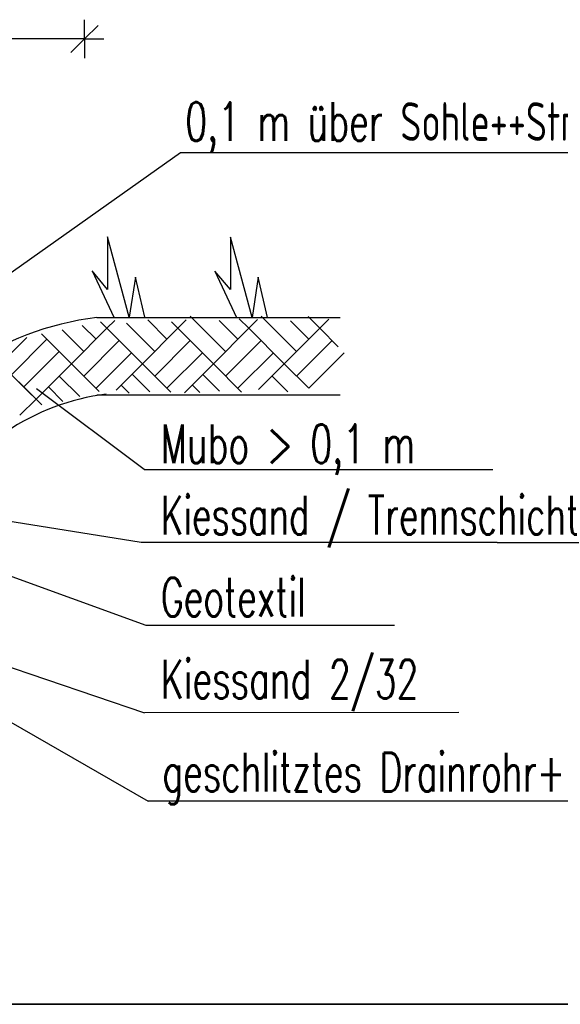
# Model space of a CAD drawing. Extents: x 3408772 to 3410442, y 5787844 to 5790056.
# Tile 38 of 80: x 3409777 to 3409791, y 5788844 to 5788869. Entities that reach past the tile are written whole.
import ezdxf

# ---------------------------------------------------------------- set-up
doc = ezdxf.new("R2010")
doc.units = 0
doc.header["$MEASUREMENT"] = 0
doc.linetypes.add('LINIENART0', pattern=[0])
for name, color, linetype in [('detail_AA-BB', 7, 'Continuous'), ('NULLEBENE', 7, 'Continuous'), ('Straßenbau', 7, 'Continuous')]:
    doc.layers.add(name, color=color, linetype=linetype)
doc.styles.add('SIMPLEX', font='simplex')

# ---------------------------------------------------------------- blocks, each defined once
blk = doc.blocks.new('MASSTRENN-45')
at = {"layer": 'NULLEBENE', "color": 1, "linetype": 'LINIENART0'}
for q in [(0, 0.1), (0.07071, 0.07071), (-0.1, 0), (-0.07071, -0.07071), (0, -0.1), (0.1, 0)]:
    blk.add_line((0, 0), q, dxfattribs=at)

msp = doc.modelspace()

# ---------------------------------------------------------------- linework, layer by layer
at = {"layer": 'detail_AA-BB', "color": 128, "linetype": 'LINIENART0'}
for p, q in [((3409779.12203, 5788868.77009, 0.1), (3409764.12203, 5788868.77009, 5)), ((3409779.12203, 5788868.77009, 0.1), (3409764.12203, 5788868.77009, 5)), ((3409772.409, 5788859.321), (3409781.61, 5788865.825)), ((3409772.409, 5788859.321), (3409781.61, 5788865.825)), ((3409781.61032, 5788865.82492), (3409789.81215, 5788865.82492)), ((3409781.61032, 5788865.82492), (3409789.81215, 5788865.82492)), ((3409789.81215, 5788865.82492), (3409792.38992, 5788865.82492)), ((3409789.81215, 5788865.82492), (3409792.38992, 5788865.82492)), ((3409779.7075, 5788861.27488), (3409779.53983, 5788861.44255)), ((3409779.7075, 5788861.27488), (3409779.53983, 5788861.44255)), ((3409779.7075, 5788861.27488), (3409779.91163, 5788861.47901)), ((3409779.7075, 5788861.27488), (3409779.91163, 5788861.47901)), ((3409780.94494, 5788860.67384), (3409780.21308, 5788861.40569)), ((3409780.94494, 5788860.67384), (3409780.21308, 5788861.40569)), ((3409781.26313, 5788860.99203), (3409780.76435, 5788861.49082)), ((3409781.26313, 5788860.99203), (3409780.76435, 5788861.49082)), ((3409781.54598, 5788861.27488), (3409781.37611, 5788861.44474)), ((3409781.54598, 5788861.27488), (3409781.37611, 5788861.44474)), ((3409781.54598, 5788861.27488), (3409781.76098, 5788861.48988)), ((3409781.54598, 5788861.27488), (3409781.76098, 5788861.48988)), ((3409782.78341, 5788860.67384), (3409781.86418, 5788861.59308)), ((3409782.78341, 5788860.67384), (3409781.86418, 5788861.59308)), ((3409783.10161, 5788860.99203), (3409782.61806, 5788861.47559)), ((3409783.10161, 5788860.99203), (3409782.61806, 5788861.47559)), ((3409783.38445, 5788861.27488), (3409783.13832, 5788861.52102)), ((3409783.38445, 5788861.27488), (3409783.13832, 5788861.52102)), ((3409783.38445, 5788861.27488), (3409783.61033, 5788861.50075)), ((3409783.38445, 5788861.27488), (3409783.61033, 5788861.50075)), ((3409783.70265, 5788861.59308), (3409784.62189, 5788860.67384)), ((3409783.70265, 5788861.59308), (3409784.62189, 5788860.67384)), ((3409784.94009, 5788860.99203), (3409784.46087, 5788861.47125)), ((3409784.94009, 5788860.99203), (3409784.46087, 5788861.47125)), ((3409785.22293, 5788861.27488), (3409784.92034, 5788861.57747)), ((3409785.22293, 5788861.27488), (3409784.92034, 5788861.57747)), ((3409785.22293, 5788861.27488), (3409785.46185, 5788861.5138)), ((3409785.22293, 5788861.27488), (3409785.46185, 5788861.5138)), ((3409778.78826, 5788860.35564), (3409778.01069, 5788861.13321)), ((3409778.78826, 5788860.35564), (3409778.01069, 5788861.13321)), ((3409779.10646, 5788860.67384), (3409778.54671, 5788861.23359)), ((3409779.10646, 5788860.67384), (3409778.54671, 5788861.23359)), ((3409778.78826, 5788860.35564), (3409779.7075, 5788861.27488)), ((3409778.78826, 5788860.35564), (3409779.7075, 5788861.27488)), ((3409779.42466, 5788860.99203), (3409779.06748, 5788861.34921)), ((3409779.42466, 5788860.99203), (3409779.06748, 5788861.34921)), ((3409779.7075, 5788861.27488), (3409780.62674, 5788860.35564)), ((3409779.7075, 5788861.27488), (3409780.62674, 5788860.35564)), ((3409780.62674, 5788860.35564), (3409781.54598, 5788861.27488)), ((3409780.62674, 5788860.35564), (3409781.54598, 5788861.27488)), ((3409782.46522, 5788860.35564), (3409781.54598, 5788861.27488)), ((3409782.46522, 5788860.35564), (3409781.54598, 5788861.27488)), ((3409782.46522, 5788860.35564), (3409783.38445, 5788861.27488)), ((3409782.46522, 5788860.35564), (3409783.38445, 5788861.27488)), ((3409783.38445, 5788861.27488), (3409784.30369, 5788860.35564)), ((3409783.38445, 5788861.27488), (3409784.30369, 5788860.35564)), ((3409784.30369, 5788860.35564), (3409785.22293, 5788861.27488)), ((3409784.30369, 5788860.35564), (3409785.22293, 5788861.27488)), ((3409785.22293, 5788861.27488), (3409785.69996, 5788860.79785)), ((3409785.22293, 5788861.27488), (3409785.69996, 5788860.79785)), ((3409776.94978, 5788860.35564), (3409777.63099, 5788861.03685)), ((3409776.94978, 5788860.35564), (3409777.63099, 5788861.03685)), ((3409777.23263, 5788860.0728), (3409778.15186, 5788860.99203)), ((3409777.23263, 5788860.0728), (3409778.15186, 5788860.99203)), ((3409779.10646, 5788860.03744), (3409780.0257, 5788860.95668)), ((3409779.10646, 5788860.03744), (3409780.0257, 5788860.95668)), ((3409780.94494, 5788860.03744), (3409781.86418, 5788860.95668)), ((3409780.94494, 5788860.03744), (3409781.86418, 5788860.95668)), ((3409782.78341, 5788860.03744), (3409783.70265, 5788860.95668)), ((3409782.78341, 5788860.03744), (3409783.70265, 5788860.95668)), ((3409784.62189, 5788860.03744), (3409785.54113, 5788860.95668)), ((3409784.62189, 5788860.03744), (3409785.54113, 5788860.95668)), ((3409777.55082, 5788859.7546), (3409778.47006, 5788860.67384)), ((3409777.55082, 5788859.7546), (3409778.47006, 5788860.67384)), ((3409779.42466, 5788859.71924), (3409780.3439, 5788860.63848)), ((3409779.42466, 5788859.71924), (3409780.3439, 5788860.63848)), ((3409781.26313, 5788859.71924), (3409782.18237, 5788860.63848)), ((3409781.26313, 5788859.71924), (3409782.18237, 5788860.63848)), ((3409783.10161, 5788859.71924), (3409784.02085, 5788860.63848)), ((3409783.10161, 5788859.71924), (3409784.02085, 5788860.63848)), ((3409784.94009, 5788859.71924), (3409785.85933, 5788860.63848)), ((3409784.94009, 5788859.71924), (3409785.85933, 5788860.63848)), ((3409780.62674, 5788860.35564), (3409780.41339, 5788860.56898)), ((3409780.62674, 5788860.35564), (3409780.41339, 5788860.56898)), ((3409776.94936, 5788860.35514), (3409777.76012, 5788859.54438)), ((3409776.94936, 5788860.35514), (3409777.76012, 5788859.54438)), ((3409776.94978, 5788860.35564), (3409777.86902, 5788859.4364)), ((3409776.94978, 5788860.35564), (3409777.86902, 5788859.4364)), ((3409777.86902, 5788859.4364), (3409778.78826, 5788860.35564)), ((3409777.86902, 5788859.4364), (3409778.78826, 5788860.35564)), ((3409778.78826, 5788860.35564), (3409779.50496, 5788859.63894)), ((3409778.78826, 5788860.35564), (3409779.50496, 5788859.63894)), ((3409780.62674, 5788860.35564), (3409779.94432, 5788859.67322)), ((3409780.62674, 5788860.35564), (3409779.94432, 5788859.67322)), ((3409780.62674, 5788860.35564), (3409781.3652, 5788859.61718)), ((3409780.62674, 5788860.35564), (3409781.3652, 5788859.61718)), ((3409782.46522, 5788860.35564), (3409781.71526, 5788859.60568)), ((3409782.46522, 5788860.35564), (3409781.71526, 5788859.60568)), ((3409782.46522, 5788860.35564), (3409783.19817, 5788859.62269)), ((3409782.46522, 5788860.35564), (3409783.19817, 5788859.62269)), ((3409784.30369, 5788860.35564), (3409783.63631, 5788859.68825)), ((3409784.30369, 5788860.35564), (3409783.63631, 5788859.68825)), ((3409784.30369, 5788860.35564), (3409784.9379, 5788859.72144)), ((3409784.30369, 5788860.35564), (3409784.9379, 5788859.72144)), ((3409778.47006, 5788860.03744), (3409779.00379, 5788859.50371)), ((3409778.47006, 5788860.03744), (3409779.00379, 5788859.50371)), ((3409780.36037, 5788860.08927), (3409780.81783, 5788859.6318)), ((3409780.36037, 5788860.08927), (3409780.81783, 5788859.6318)), ((3409782.19011, 5788860.08053), (3409782.62142, 5788859.64923)), ((3409782.19011, 5788860.08053), (3409782.62142, 5788859.64923)), ((3409783.9855, 5788860.03744), (3409784.39718, 5788859.62576)), ((3409783.9855, 5788860.03744), (3409784.39718, 5788859.62576)), ((3409780.6753, 5788857.61485), (3409777.87981, 5788859.70305)), ((3409780.6753, 5788857.61485), (3409777.87981, 5788859.70305)), ((3409778.18722, 5788859.7546), (3409778.56629, 5788859.37553)), ((3409778.18722, 5788859.7546), (3409778.56629, 5788859.37553)), ((3409780.07502, 5788859.80392), (3409780.28199, 5788859.59695)), ((3409780.07502, 5788859.80392), (3409780.28199, 5788859.59695)), ((3409781.91783, 5788859.80825), (3409782.11171, 5788859.61438)), ((3409781.91783, 5788859.80825), (3409782.11171, 5788859.61438)), ((3409777.86902, 5788859.4364), (3409777.45239, 5788859.01977)), ((3409777.86902, 5788859.4364), (3409777.45239, 5788859.01977)), ((3409777.86902, 5788859.4364), (3409778.0172, 5788859.28822)), ((3409777.86902, 5788859.4364), (3409778.0172, 5788859.28822)), ((3409780.675, 5788857.615), (3409789.71141, 5788857.615)), ((3409780.675, 5788857.615), (3409789.71141, 5788857.615)), ((3409780.5911, 5788855.72873), (3409773.38344, 5788856.87387)), ((3409780.5911, 5788855.72873), (3409773.38344, 5788856.87387)), ((3409780.72582, 5788853.57317), (3409772.74351, 5788856.46971)), ((3409780.72582, 5788853.57317), (3409772.74351, 5788856.46971)), ((3409789.8196, 5788855.72873), (3409780.5911, 5788855.72873)), ((3409789.8196, 5788855.72873), (3409780.5911, 5788855.72873)), ((3409789.8196, 5788855.72873), (3409794.83041, 5788855.72873)), ((3409789.8196, 5788855.72873), (3409794.83041, 5788855.72873)), ((3409772.01937, 5788854.0447), (3409780.7777, 5788849.02511)), ((3409772.01937, 5788854.0447), (3409780.7777, 5788849.02511)), ((3409773.63604, 5788853.70789), (3409780.67703, 5788851.30864)), ((3409773.63604, 5788853.70789), (3409780.67703, 5788851.30864)), ((3409787.15883, 5788853.57317), (3409780.72582, 5788853.57317)), ((3409787.15883, 5788853.57317), (3409780.72582, 5788853.57317)), ((3409788.82602, 5788851.31657), (3409780.67703, 5788851.30864)), ((3409788.82602, 5788851.31657), (3409780.67703, 5788851.30864)), ((3409793.45599, 5788849.02511), (3409780.7777, 5788849.02511)), ((3409793.45599, 5788849.02511), (3409780.7777, 5788849.02511))]:
    msp.add_line(p, q, dxfattribs=at)
at = {"layer": 'detail_AA-BB', "color": 18, "linetype": 'LINIENART0'}
for p, q in [((3409780.28444, 5788861.56238), (3409779.72444, 5788863.64238)), ((3409779.72444, 5788863.64238), (3409779.72444, 5788862.28238)), ((3409780.28444, 5788861.56238), (3409779.72444, 5788863.64238)), ((3409779.72444, 5788863.64238), (3409779.72444, 5788862.28238)), ((3409783.46714, 5788861.55761), (3409782.90714, 5788863.63761)), ((3409782.90714, 5788863.63761), (3409782.90714, 5788862.27761)), ((3409783.46714, 5788861.55761), (3409782.90714, 5788863.63761)), ((3409782.90714, 5788863.63761), (3409782.90714, 5788862.27761)), ((3409779.32109, 5788862.76042), (3409779.88109, 5788861.56042)), ((3409779.32109, 5788862.76042), (3409779.88109, 5788861.56042)), ((3409779.72444, 5788862.28238), (3409779.32444, 5788862.76238)), ((3409779.72444, 5788862.28238), (3409779.32444, 5788862.76238)), ((3409782.50379, 5788862.75565), (3409783.06379, 5788861.55565)), ((3409782.50379, 5788862.75565), (3409783.06379, 5788861.55565)), ((3409782.90714, 5788862.27761), (3409782.50714, 5788862.75761)), ((3409782.90714, 5788862.27761), (3409782.50714, 5788862.75761)), ((3409780.44444, 5788862.60238), (3409780.28444, 5788861.56238)), ((3409780.44444, 5788862.60238), (3409780.28444, 5788861.56238)), ((3409780.68444, 5788861.56238), (3409780.44444, 5788862.60238)), ((3409780.68444, 5788861.56238), (3409780.44444, 5788862.60238)), ((3409783.62714, 5788862.59761), (3409783.46714, 5788861.55761)), ((3409783.62714, 5788862.59761), (3409783.46714, 5788861.55761)), ((3409783.86714, 5788861.55761), (3409783.62714, 5788862.59761)), ((3409783.86714, 5788861.55761), (3409783.62714, 5788862.59761)), ((3409783.86714, 5788861.55761), (3409783.62714, 5788862.59761)), ((3409783.86714, 5788861.55761), (3409783.62714, 5788862.59761))]:
    msp.add_line(p, q, dxfattribs=at)
at = {"layer": 'detail_AA-BB', "color": 176, "linetype": 'LINIENART0'}
msp.add_line((3409779.44472, 5788861.55226), (3409785.75474, 5788861.55238), dxfattribs=at)
msp.add_line((3409779.44472, 5788861.55226), (3409785.75474, 5788861.55238), dxfattribs=at)
at = {"layer": 'detail_AA-BB', "color": 144, "linetype": 'LINIENART0'}
msp.add_line((3409779.44471, 5788859.5519), (3409785.75471, 5788859.5519), dxfattribs=at)
msp.add_line((3409779.44471, 5788859.5519), (3409785.75471, 5788859.5519), dxfattribs=at)
at = {"layer": 'detail_AA-BB', "color": 176, "linetype": 'LINIENART0'}
msp.add_arc((3409780.40491, 5788853.74273), 7.86834, 97.00938, 124.32813, dxfattribs=at)
msp.add_arc((3409780.40491, 5788853.74273), 7.86834, 97.00938, 124.32813, dxfattribs=at)
at = {"layer": 'detail_AA-BB', "color": 144, "linetype": 'LINIENART0'}
msp.add_arc((3409780.40491, 5788853.74273), 5.86834, 97.00938, 124.32813, dxfattribs=at)
msp.add_arc((3409780.40491, 5788853.74273), 5.86834, 97.00938, 124.32813, dxfattribs=at)
at = {"layer": 'Straßenbau', "color": 176, "linetype": 'LINIENART0'}
for p, q in [((3409705.63676, 5788843.75982), (3409798.79603, 5788843.75982)), ((3409798.79603, 5788843.75982), (3409705.63676, 5788843.75982)), ((3409705.63676, 5788843.75982), (3409798.79603, 5788843.75982)), ((3409798.79603, 5788843.75982), (3409705.63676, 5788843.75982))]:
    msp.add_line(p, q, dxfattribs=at)

# ---------------------------------------------------------------- block references
at = {"layer": 'detail_AA-BB', "xscale": 5, "yscale": 5}
msp.add_blockref('MASSTRENN-45', (3409779.12203, 5788868.77009, 0.1), dxfattribs=at)
msp.add_blockref('MASSTRENN-45', (3409779.12203, 5788868.77009, 0.1), dxfattribs=at)

# ---------------------------------------------------------------- texts
at = {"layer": 'detail_AA-BB', "color": 128, "linetype": 'LINIENART0', "style": 'SIMPLEX', "width": 0.66046}
for s, p in [('0,1 m über Sohle++Straßenablauf', (3409781.73819, 5788866.13092)), ('0,1 m über Sohle++Straßenablauf', (3409781.73819, 5788866.13092)), ('Mubo > 0,1 m', (3409781.101, 5788857.783)), ('Mubo > 0,1 m', (3409781.101, 5788857.783)), ('Kiessand / Trennschicht', (3409781.101, 5788855.931)), ('Kiessand / Trennschicht', (3409781.101, 5788855.931)), ('Geotextil', (3409781.10139, 5788853.80893)), ('Geotextil', (3409781.10139, 5788853.80893)), ('Kiessand 2/32', (3409781.101, 5788851.687)), ('Kiessand 2/32', (3409781.101, 5788851.687)), ('geschlitztes Drainrohr++DN 200', (3409781.14235, 5788849.27755)), ('geschlitztes Drainrohr++DN 200', (3409781.14235, 5788849.27755))]:
    msp.add_text(s, height=1, dxfattribs=at).set_placement(p)

doc.saveas('drawing.dxf')
